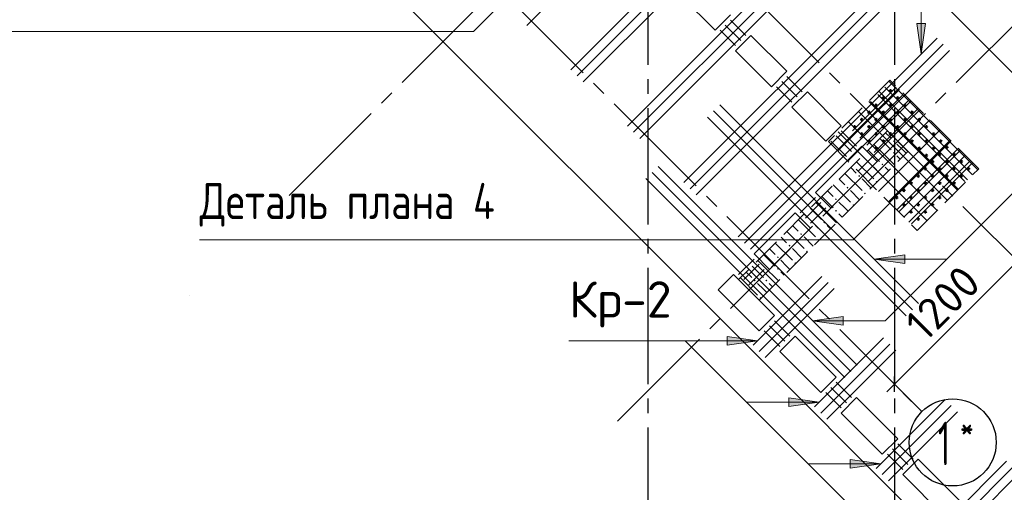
# Model space of a CAD drawing. Header units: millimetres. Extents: x 40580 to 1930067, y -240640 to 81020.
# Tile 185 of 256: x 681795 to 688580, y -228497 to -225240. Entities that reach past the tile are written whole.
import ezdxf

# ---------------------------------------------------------------- set-up
doc = ezdxf.new("R2010")
doc.units = ezdxf.units.MM
for name, pattern in [('______2', [270, 200, -70]), ('______5', [1100, 800, -100, 100, -100]), ('CENTER', [2, 1.25, -0.25, 0.25, -0.25])]:
    doc.linetypes.add(name, pattern=pattern)
for name, color, linetype, lineweight in [('S1 Стержни арматуры фон', 7, 'Continuous', 25), ('Standard', 7, 'Continuous', 25), ('Вспомогательная арматура', 52, 'Continuous', 25), ('ЖБ Перекрытие верхний уровень', 7, 'Continuous', 35), ('ОСИ', 7, 'CENTER', 15), ('Позиционная метка номер позиции', 7, 'Continuous', 13), ('Поперечное армирование AW фон', 7, 'Continuous', 25), ('Примечания', 7, 'Continuous', 13)]:
    doc.layers.add(name, color=color, linetype=linetype, lineweight=lineweight)
doc.layers.add('ЖБ Пилон', color=7, linetype='______2', lineweight=13, true_color=0xa0a0a0)
doc.styles.add('GOST 2.304', font='isocpeur.ttf', dxfattribs={"width": 0.8})
doc.styles.add('ISOCPEUR', font='isocpeur.ttf')

msp = doc.modelspace()

# ---------------------------------------------------------------- hatches: boundary and pattern name
at = {"layer": 'ЖБ Пилон', "linetype": 'Continuous', "lineweight": -3, "transparency": 33554687}
for points in [[(687813.7, -226077.3), (687820.2, -226070.8), (687826.7, -226077.3), (687820.2, -226083.8)], [(687813.7, -226157.3), (687820.2, -226150.8), (687826.7, -226157.3), (687820.2, -226163.8)], [(687653.7, -226237.3), (687660.2, -226230.8), (687666.7, -226237.3), (687660.2, -226243.8)], [(687733.7, -226237.3), (687740.2, -226230.8), (687746.7, -226237.3), (687740.2, -226243.8)], [(687573.7, -226317.3), (687580.2, -226310.8), (687586.7, -226317.3), (687580.2, -226323.8)], [(687693.7, -226357.3), (687700.2, -226350.8), (687706.5, -226357.1), (687700, -226363.6)], [(687493.7, -226397.3), (687500.2, -226390.8), (687506.7, -226397.3), (687500.2, -226403.8)], [(687613.7, -226437.3), (687620.2, -226430.8), (687626.5, -226437), (687620, -226443.6)], [(687413.7, -226477.3), (687420.2, -226470.8), (687426.7, -226477.3), (687420.2, -226483.8)], [(687413.7, -226557.3), (687420.2, -226550.8), (687426.7, -226557.3), (687420.2, -226563.8)], [(687533.7, -226517.3), (687540.2, -226510.8), (687546.5, -226517), (687540, -226523.6)], [(687253.7, -226637.3), (687260.2, -226630.8), (687266.7, -226637.3), (687260.2, -226643.8)], [(687333.7, -226637.3), (687340.2, -226630.8), (687346.7, -226637.3), (687340.2, -226643.8)], [(687173.7, -226717.3), (687180.2, -226710.8), (687186.7, -226717.3), (687180.2, -226723.8)], [(687293.7, -226757.3), (687300.2, -226750.8), (687306.5, -226757.1), (687300, -226763.6)], [(687093.7, -226797.3), (687100.2, -226790.8), (687106.7, -226797.3), (687100.2, -226803.8)], [(687213.7, -226837.3), (687220.2, -226830.8), (687226.5, -226837), (687220, -226843.6)], [(687013.7, -226877.3), (687020.2, -226870.8), (687026.7, -226877.3), (687020.2, -226883.8)], [(687013.7, -226957.3), (687020.2, -226950.8), (687026.7, -226957.3), (687020.2, -226963.8)], [(687133.7, -226917.3), (687140.2, -226910.8), (687146.5, -226917), (687140, -226923.6)], [(686853.7, -227037.3), (686860.2, -227030.8), (686866.7, -227037.3), (686860.2, -227043.8)], [(686933.7, -227037.3), (686940.2, -227030.8), (686946.7, -227037.3), (686940.2, -227043.8)], [(686893.7, -227157.3), (686900.2, -227150.8), (686906.5, -227157.1), (686900, -227163.6)]]:
    msp.add_hatch(color=7, dxfattribs=at).paths.add_polyline_path(points, flags=16)
at = {"layer": 'Позиционная метка номер позиции', "linetype": 'Continuous', "lineweight": 13, "transparency": 33554687}
for points in [[(688037.3, -225266.4), (688007.3, -225476.4), (687977.3, -225266.4)], [(687893.8, -226920.6), (687683.8, -226890.6), (687893.8, -226860.6)], [(687469.6, -227344.9), (687259.6, -227314.9), (687469.6, -227284.9)], [(687469.6, -227344.9), (687259.6, -227314.9), (687469.6, -227284.9)], [(687469.6, -227344.9), (687259.6, -227314.9), (687469.6, -227284.9)], [(686670.2, -227422), (686880.2, -227452), (686670.2, -227482)], [(686670.2, -227422), (686880.2, -227452), (686670.2, -227482)], [(687094.5, -227846.3), (687304.5, -227876.3), (687094.5, -227906.3)], [(687518.7, -228270.5), (687728.8, -228300.5), (687518.7, -228330.5)]]:
    msp.add_hatch(color=7, dxfattribs=at).paths.add_polyline_path(points, flags=16)

# ---------------------------------------------------------------- linework, layer by layer
at = {"color": 7, "linetype": 'Continuous', "lineweight": 50, "transparency": 33554687}
for centre in [(687796.1, -225730.1), (687746.6, -225779.6), (687845.6, -225779.6), (687647.6, -225878.6), (687697.1, -225829.1), (687746.6, -225878.6), (687796.1, -225829.1), (687845.6, -225878.6), (687895.1, -225829.1), (687944.6, -225878.6), (687598.1, -225928.1), (687697.1, -225928.1), (687796.1, -225928.1), (687895.1, -225928.1), (687994, -225928.1), (687548.6, -225977.6), (687598.1, -226027), (687647.6, -225977.6), (687697.1, -226027), (687746.6, -225977.6), (687796.1, -226027), (687845.6, -225977.6), (687895.1, -226027), (687944.6, -225977.6), (687994, -226027), (688043.5, -225977.6), (688093, -226027), (687647.6, -226076.5), (687746.6, -226076.5), (687944.6, -226076.5), (688043.5, -226076.5), (688142.5, -226076.5), (687697.1, -226126), (687994, -226126), (688093, -226126), (688185, -226119), (688043.5, -226175.5), (688086, -226218), (688135.5, -226168.5), (688185, -226218), (688234.5, -226168.5), (688284, -226218), (688036.5, -226267.5), (688135.5, -226267.5), (688234.5, -226267.5), (688333.5, -226267.5), (687937.5, -226366.5), (687987, -226317), (688036.5, -226366.5), (688086, -226317), (688135.5, -226366.5), (688185, -226317), (688234.5, -226366.5), (688284, -226317), (687888, -226416), (687987, -226416), (688086, -226416), (688185, -226416), (687838.5, -226465.5), (687937.5, -226465.5), (688036.5, -226465.5), (688135.5, -226465.5), (687888, -226515), (687937.5, -226564.4), (687987, -226515), (688036.5, -226564.4), (688086, -226515), (687987, -226613.9)]:
    msp.add_circle(centre, 5, dxfattribs=at)
at = {"layer": 'S1 Стержни арматуры фон', "color": 7, "linetype": 'Continuous', "lineweight": -3, "transparency": 33554687}
for p, q in [((685290.1, -225280.3), (686660.4, -223910)), ((685290.1, -225280.3), (686660.4, -223910)), ((685594.1, -225584.4), (686964.5, -224214)), ((685594.1, -225584.4), (686964.5, -224214)), ((685636.6, -225626.8), (687006.9, -224256.4)), ((685636.6, -225626.8), (687006.9, -224256.4)), ((685679, -225669.3), (687049.4, -224298.9)), ((685679, -225669.3), (687049.4, -224298.9)), ((685983, -225973.3), (687353.4, -224602.9)), ((685983, -225973.3), (687353.4, -224602.9)), ((686025.5, -226015.7), (687395.8, -224645.4)), ((686025.5, -226015.7), (687395.8, -224645.4)), ((686067.9, -226058.2), (687438.3, -224687.8)), ((686067.9, -226058.2), (687438.3, -224687.8)), ((686371.9, -226362.2), (687742.3, -224991.8)), ((686371.9, -226362.2), (687742.3, -224991.8)), ((686414.4, -226404.6), (687784.7, -225034.3)), ((686414.4, -226404.6), (687784.7, -225034.3)), ((686456.8, -226447.1), (687827.2, -225076.7)), ((686456.8, -226447.1), (687827.2, -225076.7)), ((686746.7, -226737), (688117.1, -225366.6)), ((686746.7, -226737), (688117.1, -225366.6)), ((686789.1, -226779.4), (688159.5, -225409)), ((686789.1, -226779.4), (688159.5, -225409)), ((686831.6, -226821.8), (688201.9, -225451.5)), ((686831.6, -226821.8), (688201.9, -225451.5)), ((687947.4, -227239), (686577, -225868.7)), ((687947.4, -227239), (686577, -225868.7)), ((687989.8, -227196.6), (686619.4, -225826.2)), ((687989.8, -227196.6), (686619.4, -225826.2)), ((687904.9, -227281.5), (686534.6, -225911.1)), ((687904.9, -227281.5), (686534.6, -225911.1)), ((687523.1, -227663.3), (686152.7, -226292.9)), ((687523.1, -227663.3), (686152.7, -226292.9)), ((687565.5, -227620.9), (686195.2, -226250.5)), ((687565.5, -227620.9), (686195.2, -226250.5)), ((687480.7, -227705.7), (686110.3, -226335.3)), ((687480.7, -227705.7), (686110.3, -226335.3)), ((686848.6, -227483.7), (687323.7, -227008.5)), ((686891, -227526.1), (687366.2, -227050.9)), ((686933.4, -227568.5), (687408.6, -227093.3)), ((687272.8, -227907.9), (687748, -227432.7)), ((687315.3, -227950.3), (687790.4, -227475.2)), ((687357.7, -227992.8), (687832.9, -227517.6)), ((687697.1, -228332.2), (688172.3, -227857)), ((687739.5, -228374.6), (688214.7, -227899.4)), ((687782, -228417), (688257.1, -227941.9)), ((688121.4, -228756.4), (688596.5, -228281.3)), ((688163.8, -228798.9), (688639, -228323.7)), ((688206.2, -228841.3), (688681.4, -228366.1))]:
    msp.add_line(p, q, dxfattribs=at)
at = {"layer": 'Standard', "color": 7, "linetype": 'Continuous', "lineweight": -3, "transparency": 33554687}
for q in [(688671.8, -226902.8), (687770.2, -227804.3)]:
    msp.add_line((687823.3, -227751.3), q, dxfattribs=at)
at = {"layer": 'Standard', "color": 251, "linetype": 'Continuous', "lineweight": -3, "true_color": 0x656565, "transparency": 33554687}
for q in [(687734.9, -227662.9), (687911.7, -227839.7), (687941.8, -227869.9)]:
    msp.add_line((687823.3, -227751.3), q, dxfattribs=at)
at = {"layer": 'Standard', "color": 7, "linetype": 'Continuous', "lineweight": 25, "transparency": 33554687}
msp.add_line((687823.3, -227804.3), (687823.3, -227698.3), dxfattribs=at)
at = {"layer": 'Вспомогательная арматура', "color": 7, "linetype": 'Continuous', "lineweight": 25, "transparency": 33554687}
for p, q in [((687835, -225705.3), (687534.4, -226005.8)), ((687757.2, -225705.3), (688358.2, -226306.4)), ((687884.4, -225754.8), (687583.9, -226055.3)), ((687933.9, -225804.3), (687633.4, -226104.8)), ((687658.2, -225804.3), (688259.2, -226405.4)), ((687707.7, -225754.8), (688308.7, -226355.9)), ((687983.4, -225853.8), (687682.9, -226154.3)), ((688209.7, -226080.1), (687792.5, -226497.3)), ((688259.2, -226129.6), (687842, -226546.8)), ((688308.7, -226179.1), (687891.5, -226596.3)), ((688358.2, -226228.6), (687941, -226645.8))]:
    msp.add_line(p, q, dxfattribs=at)
at = {"layer": 'ЖБ Перекрытие верхний уровень', "transparency": 33554687}
for p, q in [((682026.1, -222703.7), (686763.7, -227441.3)), ((686586.9, -225312.9), (686339.4, -225065.4)), ((686693, -225206.8), (686586.9, -225312.9)), ((686728.3, -225454.3), (686834.4, -225348.2)), ((686834.4, -225348.2), (687081.9, -225595.7)), ((686975.8, -225701.8), (686728.3, -225454.3)), ((687081.9, -225595.7), (686975.8, -225701.8)), ((687117.2, -225843.2), (687223.3, -225737.2)), ((687223.3, -225737.2), (687456.7, -225970.5)), ((687350.6, -226076.6), (687117.2, -225843.2)), ((687456.7, -225970.5), (687350.6, -226076.6)), ((687279.9, -226430.1), (687598.1, -226111.9)), ((687598.1, -226111.9), (687704.1, -226218)), ((687704.1, -226218), (687385.9, -226536.2)), ((687385.9, -226536.2), (687279.9, -226430.1)), ((686855.6, -226854.4), (687138.4, -226571.5)), ((687138.4, -226571.5), (687244.5, -226677.6)), ((687244.5, -226677.6), (686961.7, -226960.4)), ((686961.7, -226960.4), (686855.6, -226854.4)), ((686608.1, -227101.9), (686714.2, -226995.8)), ((686714.2, -226995.8), (686997, -227278.6)), ((686891, -227384.7), (686608.1, -227101.9)), ((686997, -227278.6), (686891, -227384.7)), ((686763.7, -227441.3), (689592.8, -230270.4)), ((687032.4, -227526.1), (687138.4, -227420.1)), ((687138.4, -227420.1), (687421.3, -227702.9)), ((687315.2, -227809), (687032.4, -227526.1)), ((687421.3, -227702.9), (687315.2, -227809)), ((687456.7, -227950.4), (687562.7, -227844.3)), ((687562.7, -227844.3), (687845.6, -228127.2)), ((687739.5, -228233.2), (687456.7, -227950.4)), ((687845.6, -228127.2), (687739.5, -228233.2)), ((687880.9, -228374.7), (687987, -228268.6)), ((687987, -228268.6), (688269.8, -228551.4)), ((688163.8, -228657.5), (687880.9, -228374.7))]:
    msp.add_line(p, q, dxfattribs=at)
at = {"layer": 'ЖБ Пилон', "color": 253, "linetype": '______2', "lineweight": 13, "true_color": 0xa0a0a0, "transparency": 33554687}
for p, q in [((687774.8, -226005.9), (686749.5, -227031.2)), ((687916.3, -226147.3), (687774.8, -226005.9)), ((686891, -227172.6), (687916.3, -226147.3)), ((686749.5, -227031.2), (686891, -227172.6))]:
    msp.add_line(p, q, dxfattribs=at)
at = {"layer": 'ЖБ Пилон', "color": 9, "linetype": 'Continuous', "lineweight": -3, "true_color": 0xc7c7c7, "transparency": 33554687}
for p, q in [((687761.8, -226018.9), (687800.2, -226057.3)), ((687721.8, -226058.9), (687800.2, -226137.3)), ((687641.8, -226138.9), (687720.2, -226217.3)), ((687681.8, -226098.9), (687720.2, -226137.3)), ((687720.2, -226137.3), (687823.2, -226240.3)), ((687880.2, -226137.3), (687840.2, -226097.3)), ((687903.2, -226160.3), (687880.2, -226137.3)), ((687561.8, -226218.9), (687680.2, -226337.3)), ((687601.8, -226178.9), (687640.2, -226217.3)), ((687840.2, -226177.3), (687863.2, -226200.3)), ((687521.8, -226258.9), (687560.2, -226297.3)), ((687720.2, -226297.3), (687680.2, -226257.3)), ((687760.2, -226257.3), (687783.2, -226280.3)), ((687441.8, -226338.9), (687480.2, -226377.3)), ((687481.8, -226298.9), (687600.2, -226417.3)), ((687663.2, -226400.3), (687600.2, -226337.3)), ((687743.2, -226320.3), (687720.2, -226297.3)), ((687361.8, -226418.9), (687400.2, -226457.3)), ((687401.8, -226378.9), (687520.2, -226497.3)), ((687583.2, -226480.3), (687520.2, -226417.3)), ((687281.8, -226498.9), (687320.2, -226537.3)), ((687321.8, -226458.9), (687400.2, -226537.3)), ((687480.2, -226537.3), (687440.2, -226497.3)), ((687241.8, -226538.9), (687320.2, -226617.3)), ((687320.2, -226537.3), (687423.2, -226640.3)), ((687503.2, -226560.3), (687480.2, -226537.3)), ((687161.8, -226618.9), (687280.2, -226737.3)), ((687201.8, -226578.9), (687240.2, -226617.3)), ((687440.2, -226577.3), (687463.2, -226600.3)), ((687081.8, -226698.9), (687200.2, -226817.3)), ((687121.8, -226658.9), (687160.2, -226697.3)), ((687320.2, -226697.3), (687280.2, -226657.3)), ((687343.2, -226720.3), (687320.2, -226697.3)), ((687360.2, -226657.3), (687383.2, -226680.3)), ((687041.8, -226738.9), (687080.2, -226777.3)), ((687263.2, -226800.3), (687200.2, -226737.3)), ((686961.8, -226818.9), (687000.2, -226857.3)), ((687001.8, -226778.9), (687120.2, -226897.3)), ((687183.2, -226880.3), (687120.2, -226817.3)), ((686881.8, -226898.9), (686920.2, -226937.3)), ((686921.8, -226858.9), (687000.2, -226937.3)), ((687080.2, -226937.3), (687040.2, -226897.3)), ((686841.8, -226938.9), (686920.2, -227017.3)), ((686920.2, -226937.3), (687023.2, -227040.3)), ((687103.2, -226960.3), (687080.2, -226937.3)), ((686761.8, -227018.9), (686880.2, -227137.3)), ((686801.8, -226978.9), (686840.2, -227017.3)), ((687040.2, -226977.3), (687063.2, -227000.3)), ((686920.2, -227097.3), (686880.2, -227057.3)), ((686943.2, -227120.3), (686920.2, -227097.3)), ((686960.2, -227057.3), (686983.2, -227080.3))]:
    msp.add_line(p, q, dxfattribs=at)
at = {"layer": 'ОСИ', "color": 8, "linetype": '______5', "lineweight": -3, "transparency": 33554687}
for p, q in [((686123.3, -182950.4), (686123.3, -233270.4)), ((687823.3, -182950.4), (687823.3, -233270.4)), ((683652.4, -226451.3), (702662.3, -207441.5)), ((685915.2, -228007), (704571.5, -209350.6)), ((688012.5, -227940.6), (678699.2, -218627.3)), ((688861, -227092), (682422, -220653)), ((682966.5, -227137.2), (682966.5, -227137.2)), ((682966.5, -227137.2), (682966.5, -227137.2))]:
    msp.add_line(p, q, dxfattribs=at)
at = {"layer": 'ОСИ', "color": 7, "linetype": 'Continuous', "lineweight": -3, "transparency": 33554687}
msp.add_circle((688224.6, -228152.7), 300, dxfattribs=at)
at = {"layer": 'Позиционная метка номер позиции', "color": 7, "linetype": 'Continuous', "lineweight": 13, "transparency": 33554687}
for p, q in [((688007.3, -225476.4), (687977.3, -225266.4)), ((687977.3, -225266.4), (688037.3, -225266.4)), ((688007.3, -225266.4), (688007.3, -225251.4)), ((688037.3, -225266.4), (688007.3, -225476.4)), ((688007.3, -225476.4), (688007.3, -225476.4)), ((688007.3, -225476.4), (688007.3, -225476.4)), ((688007.3, -225476.4), (688007.3, -225476.4)), ((687683.8, -226890.6), (687893.8, -226860.6)), ((687683.8, -226890.6), (688183.8, -226890.6)), ((687683.8, -226890.6), (687683.8, -226890.6)), ((687683.8, -226890.6), (687683.8, -226890.6)), ((687683.8, -226890.6), (687683.8, -226890.6)), ((687893.8, -226920.6), (687683.8, -226890.6)), ((687893.8, -226860.6), (687893.8, -226920.6)), ((687893.8, -226890.6), (687908.8, -226890.6)), ((687259.6, -227314.9), (687469.6, -227284.9)), ((687259.6, -227314.9), (687469.6, -227284.9)), ((687259.6, -227314.9), (687469.6, -227284.9)), ((687469.6, -227284.9), (687469.6, -227344.9)), ((687469.6, -227284.9), (687469.6, -227344.9)), ((687469.6, -227284.9), (687469.6, -227344.9)), ((687259.6, -227314.9), (687759.6, -227314.9)), ((687259.6, -227314.9), (687259.6, -227314.9)), ((687259.6, -227314.9), (687259.6, -227314.9)), ((687259.6, -227314.9), (687259.6, -227314.9)), ((687469.6, -227344.9), (687259.6, -227314.9)), ((687259.6, -227314.9), (687759.6, -227314.9)), ((687259.6, -227314.9), (687259.6, -227314.9)), ((687259.6, -227314.9), (687259.6, -227314.9)), ((687259.6, -227314.9), (687259.6, -227314.9)), ((687469.6, -227344.9), (687259.6, -227314.9)), ((687259.6, -227314.9), (687259.6, -227314.9)), ((687259.6, -227314.9), (687259.6, -227314.9)), ((687259.6, -227314.9), (687259.6, -227314.9)), ((687469.6, -227344.9), (687259.6, -227314.9)), ((687469.6, -227314.9), (687484.6, -227314.9)), ((687469.6, -227314.9), (687484.6, -227314.9)), ((687469.6, -227314.9), (687484.6, -227314.9)), ((686670.2, -227482), (686670.2, -227422)), ((686670.2, -227422), (686880.2, -227452)), ((686670.2, -227482), (686670.2, -227422)), ((686670.2, -227422), (686880.2, -227452)), ((686880.2, -227452), (686380.2, -227452)), ((686670.2, -227452), (686655.2, -227452)), ((686670.2, -227452), (686655.2, -227452)), ((686880.2, -227452), (686670.2, -227482)), ((686880.2, -227452), (686670.2, -227482)), ((686880.2, -227452), (686880.2, -227452)), ((686880.2, -227452), (686880.2, -227452)), ((686880.2, -227452), (686880.2, -227452)), ((686880.2, -227452), (686880.2, -227452)), ((686880.2, -227452), (686880.2, -227452)), ((686880.2, -227452), (686880.2, -227452)), ((687094.5, -227906.3), (687094.5, -227846.3)), ((687094.5, -227846.3), (687304.5, -227876.3)), ((687304.5, -227876.3), (686804.5, -227876.3)), ((687094.5, -227876.3), (687079.5, -227876.3)), ((687304.5, -227876.3), (687094.5, -227906.3)), ((687304.5, -227876.3), (687304.5, -227876.3)), ((687304.5, -227876.3), (687304.5, -227876.3)), ((687304.5, -227876.3), (687304.5, -227876.3)), ((687728.8, -228300.5), (687228.8, -228300.5)), ((687518.7, -228300.5), (687503.8, -228300.5)), ((687518.7, -228330.5), (687518.7, -228270.5)), ((687518.7, -228270.5), (687728.8, -228300.5)), ((687728.8, -228300.5), (687518.7, -228330.5)), ((687728.8, -228300.5), (687728.8, -228300.5)), ((687728.8, -228300.5), (687728.8, -228300.5)), ((687728.8, -228300.5), (687728.8, -228300.5))]:
    msp.add_line(p, q, dxfattribs=at)
for points in [[(687259.6, -227314.9), (687759.6, -227314.9), (689052.7, -226021.8), (686862, -223831.2), (683263.3, -220232.5)], [(688007.3, -225476.4), (688007.3, -224976.4), (686862, -223831.2), (683263.3, -220232.5)], [(689425.8, -229997.6), (688925.8, -229997.6), (686380.2, -227452), (685580.2, -227452)], [(691253.3, -230188.6), (690753.3, -230688.6), (689616.8, -230688.6), (686380.2, -227452), (685580.2, -227452)], [(686880.2, -227452), (686380.2, -227452), (685580.2, -227452)]]:
    msp.add_lwpolyline(points, dxfattribs=at)
at = {"layer": 'Поперечное армирование AW фон', "color": 7, "linetype": 'Continuous', "lineweight": -3, "transparency": 33554687}
for p, q in [((686657.6, -225277.5), (686763.7, -225383.6)), ((686693, -225242.2), (686799, -225348.2)), ((686622.3, -225312.9), (686728.3, -225418.9)), ((687046.5, -225666.4), (687152.6, -225772.5)), ((687081.9, -225631.1), (687187.9, -225737.1)), ((687011.2, -225701.8), (687117.2, -225807.8)), ((687456.6, -226005.8), (687562.7, -226111.9)), ((687385.9, -226076.5), (687492, -226182.6)), ((687421.3, -226041.2), (687527.4, -226147.3)), ((687279.9, -226465.5), (687173.8, -226571.5)), ((687315.2, -226500.8), (687209.2, -226606.9)), ((687350.6, -226536.2), (687244.5, -226642.2)), ((686855.6, -226889.7), (686749.5, -226995.8)), ((686891, -226925.1), (686784.9, -227031.1)), ((686926.3, -226960.4), (686820.2, -227066.5)), ((686997, -227314), (687103.1, -227420)), ((686961.7, -227349.3), (687067.7, -227455.4)), ((686926.3, -227384.7), (687032.4, -227490.8)), ((687385.9, -227773.6), (687492, -227879.7)), ((687421.3, -227738.2), (687527.4, -227844.3)), ((687350.6, -227809), (687456.6, -227915)), ((687845.6, -228162.5), (687951.6, -228268.6)), ((687774.8, -228233.2), (687880.9, -228339.3)), ((687810.2, -228197.9), (687916.3, -228303.9))]:
    msp.add_line(p, q, dxfattribs=at)
at = {"layer": 'Примечания', "color": 7, "linetype": '______2', "lineweight": 13, "transparency": 33554687}
for p, q in [((687792.5, -225655.8), (687368.3, -226080.1)), ((688404.2, -226267.5), (687792.5, -225655.8)), ((687368.3, -226080.1), (687979.9, -226691.7)), ((687979.9, -226691.7), (688404.2, -226267.5))]:
    msp.add_line(p, q, dxfattribs=at)
at = {"layer": 'Примечания', "color": 252, "linetype": 'Continuous', "lineweight": 13, "true_color": 0x8f8f8f, "transparency": 33554687}
for p, q in [((687785.6, -225662.7), (687920.2, -225797.3)), ((687640.2, -225937.3), (687857.1, -225720.4)), ((687715.6, -225732.7), (687920.2, -225937.3)), ((687645.6, -225802.7), (687780.2, -225937.3)), ((687780.2, -225937.3), (687920.2, -225797.3)), ((687920.2, -225797.3), (687927.1, -225790.4)), ((687920.2, -225797.3), (688060.2, -225937.3)), ((687575.6, -225872.7), (687640.2, -225937.3)), ((687920.2, -225937.3), (687997.1, -225860.4)), ((687432.8, -226144.7), (687640.2, -225937.3)), ((687502.8, -226214.7), (687780.2, -225937.3)), ((687505.6, -225942.7), (687920.2, -226357.3)), ((687572.8, -226284.7), (687920.2, -225937.3)), ((687640.2, -225937.3), (687920.2, -226217.3)), ((687780.2, -225937.3), (687920.2, -226077.3)), ((687920.2, -226077.3), (688060.2, -225937.3)), ((687920.2, -225937.3), (688327.3, -226344.3)), ((688060.2, -225937.3), (688067.1, -225930.4)), ((688060.2, -225937.3), (688397.3, -226274.3)), ((687435.6, -226012.7), (687920.2, -226497.3)), ((687920.2, -226217.3), (688137.1, -226000.4)), ((687642.8, -226354.7), (687920.2, -226077.3)), ((687920.2, -226357.3), (688207.1, -226070.4)), ((687920.2, -226077.3), (688257.3, -226414.3)), ((687920.2, -226497.3), (688277.1, -226140.4)), ((687712.8, -226424.7), (687920.2, -226217.3)), ((687920.2, -226217.3), (688187.3, -226484.3)), ((687922.8, -226634.7), (688347.1, -226210.4)), ((687782.8, -226494.7), (687920.2, -226357.3)), ((687920.2, -226357.3), (688117.3, -226554.3)), ((687852.8, -226564.7), (687920.2, -226497.3)), ((687920.2, -226497.3), (688047.3, -226624.3))]:
    msp.add_line(p, q, dxfattribs=at)
at = {"layer": 'Примечания', "color": 7, "linetype": 'Continuous', "lineweight": 13, "transparency": 33554687}
for points in [[(681417.6, -225321), (684921.8, -225321), (685882.1, -224360.6)], [(683035, -226757.6), (687539.3, -226757.6), (687792.5, -226504.3)]]:
    msp.add_lwpolyline(points, dxfattribs=at)

# ---------------------------------------------------------------- texts
at = {"layer": 'Standard', "color": 7, "linetype": 'Continuous', "lineweight": 25, "transparency": 33554687, "insert": (688035.2, -227468.6), "char_height": 220, "width": 625.738, "attachment_point": 7, "rotation": 45, "style": 'ISOCPEUR'}
msp.add_mtext('1200', dxfattribs=at)
at = {"layer": 'Standard', "color": 7, "linetype": 'Continuous', "lineweight": 25, "transparency": 33554687, "insert": (685580.2, -227360.3), "char_height": 250, "width": 728.949, "attachment_point": 7, "style": 'ISOCPEUR'}
msp.add_mtext('Кр-2', dxfattribs=at)
at = {"layer": 'ОСИ', "color": 7, "linetype": 'Continuous', "lineweight": 25, "transparency": 33554687, "attachment_point": 7, "style": 'ISOCPEUR'}
for s, insert, char_height, width in [('\\W0.80;*', (688273.2, -228135.2), 180, 215.891), ('\\W0.56;1', (688123.1, -228310.2), 300, 233.343)]:
    msp.add_mtext(s, dxfattribs=dict(at, insert=insert, char_height=char_height, width=width))
at = {"layer": 'Примечания', "color": 7, "linetype": 'Continuous', "lineweight": 25, "transparency": 33554687, "insert": (683035, -226665.9), "char_height": 250, "width": 2150.153, "attachment_point": 7, "style": 'GOST 2.304'}
msp.add_mtext('Деталь\\~плана\\~4', dxfattribs=at)

doc.saveas('drawing.dxf')
